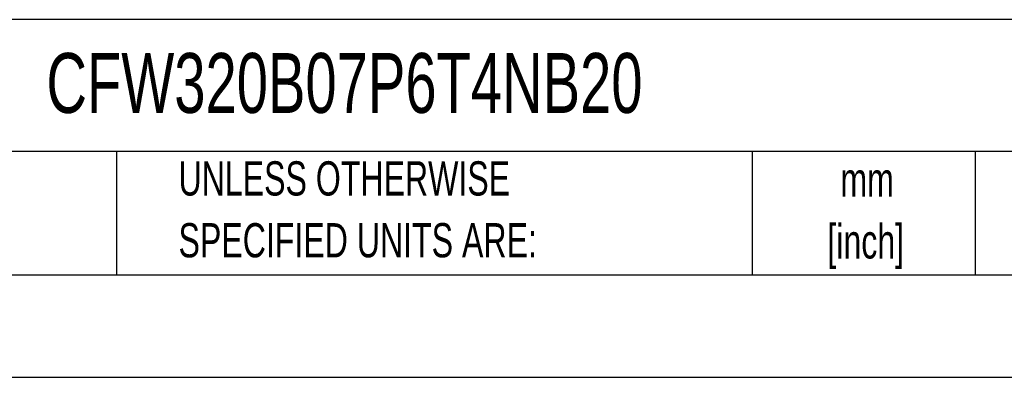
# Model space of a CAD drawing. Header units: millimetres. Extents: x 0 to 838, y 0 to 648.
# Tile 22 of 45: x 473 to 656, y 0 to 66. Entities that reach past the tile are written whole.
import ezdxf

# ---------------------------------------------------------------- set-up
doc = ezdxf.new("R2010")
doc.units = ezdxf.units.MM
doc.header["$LTSCALE"] = 3
doc.linetypes.add('CENTERX2', pattern=[20.32, 12.7, -2.54, 2.54, -2.54])
doc.layers.add('TEXT', color=140, linetype='Continuous', lineweight=25)
doc.styles.add('SLDTEXTSTYLE0', font='TXT', dxfattribs={"width": 0.7})

# ---------------------------------------------------------------- blocks, each defined once
blk = doc.blocks.new('SW_NOTE_0_1')
at = {"layer": 'TEXT', "color": 0, "linetype": 'CENTERX2', "lineweight": 18, "char_height": 6.35, "attachment_point": 2, "style": 'SLDTEXTSTYLE0'}
for s, insert in [('mm', (8.53, 8.19)), ('[inch]', (8.28, -3.28))]:
    blk.add_mtext(s, dxfattribs=dict(at, insert=insert))
blk = doc.blocks.new('SW_NOTE_0_2')
at = {"layer": 'TEXT', "color": 0, "linetype": 'CENTERX2', "lineweight": 18, "char_height": 6.35, "attachment_point": 1, "style": 'SLDTEXTSTYLE0'}
for s, insert in [('UNLESS OTHERWISE', (0, 8.19)), ('SPECIFIED UNITS ARE:', (0, -3.28))]:
    blk.add_mtext(s, dxfattribs=dict(at, insert=insert))

msp = doc.modelspace()

# ---------------------------------------------------------------- linework, layer by layer
at = {"color": 7, "linetype": 'Continuous'}
msp.add_line((838.207, 0.008), (0.007, 0.008), dxfattribs=at)
at = {"layer": 'TEXT'}
for p, q in [((819.15, 66.378), (19.05, 66.378)), ((819.15, 41.91), (19.05, 41.91)), ((491.341, 41.91), (491.341, 19.05)), ((609.073, 41.91), (609.073, 19.05)), ((650.436, 41.91), (650.436, 19.05)), ((19.05, 19.05), (819.15, 19.05))]:
    msp.add_line(p, q, dxfattribs=at)

# ---------------------------------------------------------------- block references
at = {"layer": 'TEXT', "linetype": 'CENTERX2', "lineweight": 18}
for name, p in [('SW_NOTE_0_2', (502.824, 31.906)), ('SW_NOTE_0_1', (621.858, 31.684))]:
    msp.add_blockref(name, p, dxfattribs=at)

# ---------------------------------------------------------------- texts
at = {"layer": 'TEXT', "linetype": 'CENTERX2', "lineweight": 18, "insert": (478.354, 60.189), "char_height": 11.1125, "attachment_point": 1, "style": 'SLDTEXTSTYLE0'}
msp.add_mtext('CFW320B07P6T4NB20', dxfattribs=at)

doc.saveas('drawing.dxf')
